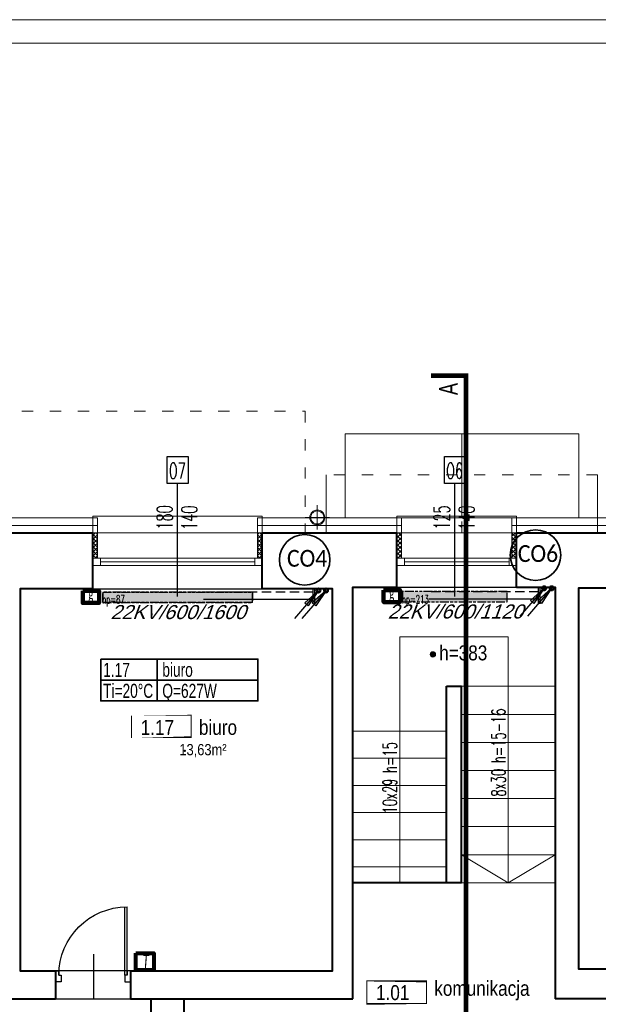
# Model space of a CAD drawing. Header units: millimetres. Extents: x 8949 to 48457, y -1077 to 15217.
# Tile 30 of 63: x 21014 to 21632, y 12368 to 13420. Entities that reach past the tile are written whole.
import ezdxf

# ---------------------------------------------------------------- set-up
doc = ezdxf.new("R2010")
doc.units = ezdxf.units.MM
for name, pattern in [('ACAD_ISO03W100', [30, 12, -18]), ('DASHED', [0.75, 0.5, -0.25]), ('HIDDEN', [9.524999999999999, 6.35, -3.175]), ('PHANTOM', [29.5, 9.5, -1.5, 3, -1.5, 3, -1.5, 9.5])]:
    doc.linetypes.add(name, pattern=pattern)
for name, color, linetype, lineweight in [('0A_KONSTR', 250, 'Continuous', 40), ('0A_OCIEPLENIE', 30, 'Continuous', 9), ('0A_OPISY POM', 7, 'Continuous', 9), ('0A_POMOCNICZE', 30, 'Continuous', 9), ('0A_STOLARKA', 140, 'Continuous', 9), ('0Z_OPISY', 7, 'Continuous', 9), ('__ IS co_OZN POM', 6, 'Continuous', 35), ('___IS GRZEJNIKI', 1, 'PHANTOM', 30), ('___IS OPIS PIONÓW', 2, 'Continuous', 25), ('___IS PION CO', 1, 'Continuous', 25), ('__IS TERMOSTAT', 6, 'Continuous', 25), ('A_WIDOK', 40, 'Continuous', 15)]:
    doc.layers.add(name, color=color, linetype=linetype, lineweight=lineweight)
doc.layers.add('_a_drzwi', color=2, linetype='Continuous')
doc.layers.add('Opisy', color=4, linetype='Continuous')
doc.styles.add('1', font='simplex.shx', dxfattribs={"width": 0.6})
doc.styles.add('1_50', font='simplex.shx', dxfattribs={"width": 0.6})
doc.styles.add('m1_romans', font='romans.shx', dxfattribs={"width": 0.8})
doc.styles.get("Standard").update_dxf_attribs({"font": 'arial.ttf'})
doc.linetypes.add('BATTING', pattern='A,0.00254,-2.54,[134,ltypeshp.shx,S=2.54,R=0,X=-2.54,Y=0],-5.08,[134,ltypeshp.shx,S=2.54,R=180,X=2.54,Y=0],-2.54', length=10.16254)
pattern_1 = [(45, (8136.601214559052, -3382.509345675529), (-2.245064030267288, 2.245064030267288), []), (135, (8136.601214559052, -3382.509345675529), (-2.245064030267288, -2.245064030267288), [])]

# ---------------------------------------------------------------- blocks, each defined once
blk = doc.blocks.new('A$C372b6b25')
at = {"layer": '_a_drzwi'}
for p, q in [((3.333333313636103, -4.444444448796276), (3.333333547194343, 63.88888889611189)), ((5.55555553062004, -4.444444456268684), (5.555555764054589, 63.852745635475)), ((37.04486090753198, 16.66666644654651), (37.04486075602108, -27.77777792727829)), ((0, 0), (3.33333332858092, -1.120861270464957e-08)), ((3.33333332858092, -1.120861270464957e-08), (3.333333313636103, -4.444444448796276)), ((3.333333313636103, -4.444444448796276), (5.55555553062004, -4.444444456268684)), ((5.55555553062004, -4.444444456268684), (5.555555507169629, -11.1111111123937)), ((69.44444444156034, -4.444444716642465), (69.44444441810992, -11.11111137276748)), ((71.66666665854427, -4.444444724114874), (69.44444444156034, -4.444444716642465)), ((71.66666667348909, -2.870419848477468e-07), (71.66666665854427, -4.444444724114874)), ((75, -2.982487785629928e-07), (71.66666667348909, -2.870419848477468e-07)), ((5.555555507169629, -11.1111111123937), (-3.839522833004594e-08, -11.1111110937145)), ((69.44444441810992, -11.11111137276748), (74.99999996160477, -11.1111113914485))]:
    blk.add_line(p, q, dxfattribs=at)
for points in [[(0, 0), (0, -11.1111110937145)], [(75, -2.982487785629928e-07), (74.99999996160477, -11.1111113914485)]]:
    blk.add_lwpolyline(points, dxfattribs=at)
blk.add_arc((3.333333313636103, -4.444444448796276), 68.33333334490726, 0, 89.99999980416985, dxfattribs=at)
blk = doc.blocks.new('A$C3A1D35A0')
at = {"layer": '___IS PION CO'}
blk.add_hatch(color=2, dxfattribs=at).paths.add_polyline_path([(0, 39.52686293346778), (-2.429371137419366, 19.93677408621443), (0, 19.93677408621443), (2.429371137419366, 19.93677408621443)])
at = {"layer": '___IS PION CO', "color": 2}
for points in [[(0, 39.52686293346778), (-2.429371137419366, 19.93677408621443), (0, 19.93677408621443)], [(0, 39.52686293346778), (0, 0)], [(0, 39.52686293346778), (0, 0)], [(0, 39.52686293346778), (2.429371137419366, 19.93677408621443), (0, 19.93677408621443)]]:
    blk.add_lwpolyline(points, dxfattribs=at)
blk = doc.blocks.new('A$C4648537D')
at = {"layer": '__IS TERMOSTAT', "lineweight": 80}
blk.add_lwpolyline([(-9.55240178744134, 18.15820741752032), (9.55240178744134, 18.15820741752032), (9.55240178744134, 0), (-9.55240178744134, 0)], close=True, dxfattribs=at)
at = {"layer": '__IS TERMOSTAT', "insert": (-2.374540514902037, 16.67111543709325), "char_height": 15, "attachment_point": 1, "style": '1_50'}
blk.add_mtext('{\\fCalibri|b0|i1|c238|p34;T}', dxfattribs=at)
blk = doc.blocks.new('A$C6DEA4D90')
at = {"layer": '__IS TERMOSTAT', "color": 2, "lineweight": 90}
blk.add_lwpolyline([(-8.784887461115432, 12.82909317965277), (8.78488746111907, 12.82909317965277), (8.78488746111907, 0), (-8.784887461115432, 0)], close=True, dxfattribs=at)
at = {"layer": '__IS TERMOSTAT', "insert": (-2.743842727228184, 15.53130841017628), "char_height": 12, "attachment_point": 1, "style": '1_50'}
blk.add_mtext('{\\fCalibri|b0|i0|c238|p34;\\C2;g}', dxfattribs=at)

msp = doc.modelspace()

# ---------------------------------------------------------------- hatches: boundary and pattern name
at = {"layer": '0A_OCIEPLENIE', "transparency": 33554687}
h = msp.add_hatch(dxfattribs=at)
h.set_pattern_fill('ANSI37', color=256)
h.set_pattern_definition(pattern_1)
h.paths.add_polyline_path([(21273.16534674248, 12871.43259838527), (21268.16534674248, 12871.43259838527), (21268.16534674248, 12844.43259838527), (21273.16534674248, 12844.43259838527)])
h.paths.add_polyline_path([(21097.16534674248, 12871.43259838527), (21092.16534674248, 12871.43259838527), (21092.16534674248, 12844.43259835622), (21097.16534674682, 12844.43259835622)])
h = msp.add_hatch(dxfattribs=at)
h.set_pattern_fill('ANSI37', color=256)
h.set_pattern_definition(pattern_1)
h.paths.add_polyline_path([(21422.16534674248, 12871.43259838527), (21417.16534674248, 12871.43259838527), (21417.16534674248, 12844.43259835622), (21422.16534674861, 12844.43259835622)])
h.paths.add_polyline_path([(21545.16534674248, 12871.43259838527), (21540.16534674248, 12871.43259838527), (21540.16534674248, 12844.43259838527), (21545.16534674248, 12844.43259838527)])
at = {"layer": '0A_OPISY POM', "transparency": 33554687}
h = msp.add_hatch(color=256, dxfattribs=at)
h.dxf.hatch_style = 1
h.paths.add_polyline_path([(21458.46206506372, 12741.49949974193, 0.9999999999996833), (21452.71989568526, 12741.49949974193, 0.9999999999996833)])
at = {"layer": '___IS GRZEJNIKI'}
for points in [[(21423.16534674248, 12808.76570830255), (21423.16534674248, 12797.76570830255), (21535.16534674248, 12797.76570830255), (21535.16534674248, 12808.76570830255)], [(21102.66534674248, 12808.12958626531), (21102.66534674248, 12797.12958626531), (21262.66534674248, 12797.1295862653), (21262.66534674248, 12808.12958626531)]]:
    msp.add_hatch(color=256, dxfattribs=at).paths.add_polyline_path(points)

# ---------------------------------------------------------------- linework, layer by layer
at = {"layer": '0A_KONSTR'}
for p in [(21470.16534674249, 12707.43259838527), (21486.16534674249, 12497.43259838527)]:
    msp.add_line(p, (21486.16534674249, 12707.43259838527), dxfattribs=at)
for points in [[(20945.16534674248, 12871.43259838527), (21092.16534674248, 12871.43259838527)], [(21092.16534674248, 12811.43259838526), (21092.16534674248, 12871.43259838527)], [(21273.16534674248, 12811.43259838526), (21273.16534674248, 12871.43259838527)], [(21273.16534674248, 12871.43259838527), (21417.16534674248, 12871.43259838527)], [(21417.16534674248, 12813.43259838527), (21417.16534674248, 12871.43259838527)], [(21545.16534674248, 12813.43259838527), (21545.16534674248, 12871.43259838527)], [(21545.16534674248, 12871.43259838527), (21712.16534674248, 12871.43259838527)], [(21092.16534674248, 12811.43259838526), (21014.16534674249, 12811.43259838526), (21014.16534674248, 12403.43259838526), (21052.16534674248, 12403.43259838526)], [(21132.16534674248, 12403.43259838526), (21348.16534674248, 12403.43259838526), (21348.16534674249, 12811.43259838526), (21273.16534674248, 12811.43259838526)], [(21370.16534674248, 12373.43259838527), (21370.16534674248, 12813.43259838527), (21417.16534674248, 12813.43259838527)], [(21545.16534674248, 12813.43259838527), (21586.16534674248, 12813.43259838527), (21586.16534674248, 12373.43259838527)], [(21712.16534674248, 12812.43259838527), (21611.16534674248, 12812.43259838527), (21611.16534674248, 12405.43259838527), (21760.16534674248, 12405.43259838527)], [(21486.16534674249, 12497.43259838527), (21470.16534674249, 12497.43259838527), (21470.16534674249, 12707.43259838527)], [(21470.16534674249, 12497.43259838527), (21370.16534674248, 12497.43259838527)], [(21052.16534674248, 12403.43259838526), (21052.16534674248, 12373.43259838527)], [(21132.16534674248, 12403.43259838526), (21132.16534674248, 12373.43259838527)], [(20704.16534674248, 12373.43259838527), (21052.16534674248, 12373.43259838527)], [(21132.16534674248, 12373.43259838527), (21370.16534674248, 12373.43259838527)], [(21760.16534674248, 12373.43259838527), (21586.16534674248, 12373.43259838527)]]:
    msp.add_lwpolyline(points, dxfattribs=at)
at = {"layer": '0A_KONSTR', "linetype": 'DASHED', "ltscale": 50}
for points in [[(21154.16534674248, 12373.43259838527), (21154.16534674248, 12217.43259838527)], [(21189.16534674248, 12373.43259838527), (21189.16534674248, 12217.43259838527)]]:
    msp.add_lwpolyline(points, dxfattribs=at)
at = {"layer": '0A_KONSTR'}
msp.add_point((21190.54585128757, 12638.60207703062), dxfattribs=at)
at = {"layer": '0A_OCIEPLENIE'}
for points in [[(21486.66534674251, 12977.43259838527), (21486.66534674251, 12887.43259838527)], [(20945.16534674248, 12871.43259838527), (20940.16534674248, 12871.43259838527), (20940.16534674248, 12887.43259838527), (21092.16534674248, 12887.43259838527), (21097.16534674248, 12887.43259838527), (21097.16534674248, 12871.43259838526), (21092.16534674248, 12871.43259838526)], [(21273.16534674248, 12871.43259838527), (21268.16534674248, 12871.43259838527), (21268.16534674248, 12887.43259838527), (21422.16534674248, 12887.43259838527), (21422.16534674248, 12871.43259838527), (21417.16534674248, 12871.43259838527)], [(21545.16534674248, 12871.43259838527), (21540.16534674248, 12871.43259838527), (21540.16534674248, 12887.43259838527), (21717.16534674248, 12887.43259838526), (21717.16534674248, 12871.43259838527), (21712.16534674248, 12871.43259838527)], [(21097.16534674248, 12871.43259838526), (21097.16534674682, 12844.43259835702)], [(21268.16534674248, 12871.43259838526), (21268.16534674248, 12844.43259838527)], [(21422.16534674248, 12871.43259838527), (21422.16534674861, 12844.43259835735)], [(21540.16534674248, 12871.43259838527), (21540.16534674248, 12844.43259838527)]]:
    msp.add_lwpolyline(points, dxfattribs=at)
at = {"layer": '0A_OCIEPLENIE', "linetype": 'BATTING', "lineweight": 18, "ltscale": 0.75}
for points in [[(20940.16534674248, 12879.43259838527), (21097.16534674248, 12879.43259838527)], [(21422.16534674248, 12879.43259838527), (21268.16534674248, 12879.43259838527)], [(21540.16534674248, 12879.43259838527), (21717.16534674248, 12879.43259838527)]]:
    msp.add_lwpolyline(points, dxfattribs=at)
at = {"layer": '0A_OPISY POM', "const_width": 1}
for points in [[(21133.4529831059, 12676.33831823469), (21197.20382926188, 12676.33831823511), (21197.20382926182, 12652.10640590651), (21133.45298310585, 12652.10640590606)], [(21385.06673847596, 12392.78237077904), (21448.81758463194, 12392.78237077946), (21448.81758463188, 12368.55045845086), (21385.0667384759, 12368.55045845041)]]:
    msp.add_lwpolyline(points, close=True, dxfattribs=at)
at = {"layer": '0A_OPISY POM'}
msp.add_circle((21455.59098037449, 12741.49949974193), 2.871084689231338, dxfattribs=at)
at = {"layer": '0A_POMOCNICZE', "lineweight": 13, "ltscale": 3}
for p, q in [((21370.16534674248, 12659.43259838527), (21470.16534674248, 12659.43259838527)), ((21370.16534674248, 12630.43259838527), (21470.16534674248, 12630.43259838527)), ((21370.16534674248, 12601.43259838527), (21470.16534674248, 12601.43259838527)), ((21370.16534674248, 12572.43259838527), (21470.16534674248, 12572.43259838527)), ((21370.16534674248, 12543.43259838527), (21470.16534674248, 12543.43259838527)), ((21370.16534674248, 12514.43259838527), (21470.16534674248, 12514.43259838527))]:
    msp.add_line(p, q, dxfattribs=at)
at = {"layer": '0A_POMOCNICZE', "ltscale": 0.01, "const_width": 5}
msp.add_lwpolyline([(21491.05126468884, 13001.97121111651), (21491.05126468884, 13039.47121111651), (21453.55126468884, 13039.47121111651)], dxfattribs=at)
at = {"layer": '0A_POMOCNICZE', "linetype": 'ACAD_ISO03W100'}
for points in [[(20806.16534674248, 12871.43259838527), (20806.16534674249, 13001.43259838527), (21319.16534674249, 13001.43259838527), (21319.16534674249, 12871.43259838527)], [(21631.66534674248, 12933.43259838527), (21341.66534674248, 12933.43259838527)], [(21486.66534674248, 12871.43259838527), (21486.66534674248, 12933.43259838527)]]:
    msp.add_lwpolyline(points, dxfattribs=at)
at = {"layer": '0A_POMOCNICZE', "linetype": 'ACAD_ISO03W100', "const_width": 5}
msp.add_lwpolyline([(21491.05126468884, 13001.97121111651), (21491.05126468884, 11597.70442891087)], dxfattribs=at)
at = {"layer": '0A_POMOCNICZE', "lineweight": 13, "ltscale": 3}
for points in [[(21361.66534674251, 12977.43259838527), (21611.66534674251, 12977.43259838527), (21611.66534674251, 12887.43259838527), (21361.66534674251, 12887.43259838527), (21361.66534674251, 12977.43259838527)], [(21420.16534674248, 12497.43259838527), (21420.16534674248, 12760.43259838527), (21536.16534674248, 12760.43259838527), (21536.16534674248, 12497.43259838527), (21486.16534674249, 12527.43259838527), (21536.16534674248, 12497.43259838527), (21586.16534674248, 12527.43259838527)], [(21486.16534674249, 12707.43259838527), (21586.16534674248, 12707.43259838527)], [(21486.16534674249, 12677.43259838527), (21586.16534674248, 12677.43259838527)], [(21470.16534674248, 12662.43259838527), (21470.16534674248, 12497.43259838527)], [(21486.16534674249, 12647.43259838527), (21586.16534674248, 12647.43259838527)], [(21486.16534674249, 12617.43259838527), (21586.16534674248, 12617.43259838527)], [(21486.16534674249, 12587.43259838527), (21586.16534674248, 12587.43259838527)], [(21486.16534674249, 12557.43259838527), (21586.16534674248, 12557.43259838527)], [(21486.16534674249, 12527.43259838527), (21586.16534674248, 12527.43259838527)], [(21486.16534674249, 12497.43259838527), (21586.16534674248, 12497.43259838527)]]:
    msp.add_lwpolyline(points, dxfattribs=at)
at = {"layer": '0A_POMOCNICZE'}
for points in [[(21341.66534674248, 12871.43259838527), (21341.66534674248, 12933.43259838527)], [(21631.66534674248, 12871.43259838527), (21631.66534674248, 12933.43259838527)], [(20806.16534674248, 12871.43259838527), (21319.16534674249, 12871.43259838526)], [(21341.66534674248, 12871.43259838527), (21631.66534674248, 12871.43259838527)]]:
    msp.add_lwpolyline(points, dxfattribs=at)
at = {"layer": '0A_STOLARKA'}
for p, q in [((21092.16534674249, 12844.43259835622), (21273.16534674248, 12844.43259838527)), ((21100.16534674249, 12840.43259836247), (21265.16534674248, 12840.43259837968)), ((21417.16534674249, 12844.43259835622), (21545.16534674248, 12844.43259838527)), ((21425.16534674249, 12840.43259836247), (21537.16534674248, 12840.43259837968)), ((21092.16534674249, 12836.43259835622), (21273.16534674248, 12836.43259833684)), ((21417.16534674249, 12836.43259835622), (21545.16534674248, 12836.43259833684))]:
    msp.add_line(p, q, dxfattribs=at)
for points in [[(21273.16534674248, 12889.43259838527), (21092.16534674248, 12889.43259838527), (21092.16534674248, 12811.43259838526), (21273.16534674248, 12811.43259838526)], [(21545.16534674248, 12889.43259838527), (21417.16534674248, 12889.43259838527), (21417.16534674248, 12813.43259838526), (21545.16534674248, 12813.43259838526)], [(21100.16534674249, 12836.43259835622), (21100.16534674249, 12844.43259835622), (21092.16534674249, 12844.43259835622), (21092.16534674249, 12836.43259835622)], [(21273.16534674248, 12836.43259838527), (21273.16534674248, 12844.43259838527), (21265.16534674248, 12844.43259838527), (21265.16534674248, 12836.43259838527)], [(21425.16534674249, 12836.43259835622), (21425.16534674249, 12844.43259835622), (21417.16534674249, 12844.43259835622), (21417.16534674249, 12836.43259835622)], [(21545.16534674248, 12836.43259838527), (21545.16534674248, 12844.43259838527), (21537.16534674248, 12844.43259838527), (21537.16534674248, 12836.43259838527)]]:
    msp.add_lwpolyline(points, close=True, dxfattribs=at)
at = {"layer": '0Z_OPISY'}
for points in [[(20379.05607444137, 11319.9653404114), (23579.05607444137, 11319.9653404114), (23579.05607444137, 13419.9653404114), (20379.05607444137, 13419.9653404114)], [(20404.05607444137, 11344.9653404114), (23554.05607444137, 11344.9653404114), (23554.05607444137, 13394.9653404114), (20404.05607444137, 13394.9653404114)]]:
    msp.add_lwpolyline(points, close=True, dxfattribs=at)
at = {"layer": '__ IS co_OZN POM'}
msp.add_line((21100.43252283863, 12714.11548475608), (21268.50626856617, 12714.11548475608), dxfattribs=at)
msp.add_lwpolyline([(21100.43252283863, 12736.48696045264), (21268.50626856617, 12736.48696045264), (21268.50626856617, 12691.74400905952), (21100.43252283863, 12691.74400905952)], close=True, dxfattribs=at)
msp.add_lwpolyline([(21160.93095213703, 12691.74400905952), (21160.93095213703, 12736.48696045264)], dxfattribs=at)
at = {"layer": '___IS GRZEJNIKI'}
for points in [[(21423.16534674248, 12808.76570830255), (21423.16534674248, 12797.76570830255), (21535.16534674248, 12797.76570830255), (21535.16534674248, 12808.76570830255), (21423.16534674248, 12808.76570830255)], [(21102.66534674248, 12808.12958626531), (21102.66534674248, 12797.12958626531), (21262.66534674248, 12797.1295862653), (21262.66534674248, 12808.12958626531), (21102.66534674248, 12808.12958626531)], [(21102.66534674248, 12808.12958626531), (21262.66534674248, 12808.12958626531), (21262.66534674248, 12797.1295862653), (21102.66534674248, 12797.12958626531), (21102.66534674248, 12808.12958626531)], [(21102.66534674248, 12808.12958626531), (21262.66534674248, 12808.12958626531)]]:
    msp.add_lwpolyline(points, dxfattribs=at)
at = {"layer": '___IS OPIS PIONÓW', "color": 2, "lineweight": 35}
for centre in [(21565.31571571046, 12847.67740182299), (21318.47815339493, 12842.61776852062)]:
    msp.add_circle(centre, 27.00074591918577, dxfattribs=at)
at = {"layer": '___IS PION CO', "color": 6}
for points in [[(21327.61587567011, 12795.41022664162), (21327.61587567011, 12812.65001615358)], [(21329.32561503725, 12795.41022664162), (21329.32561503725, 12812.65001615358)], [(21568.6066725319, 12795.70515101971), (21568.6066725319, 12812.94494053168)], [(21570.31641189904, 12795.70515101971), (21570.31641189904, 12812.94494053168)]]:
    msp.add_lwpolyline(points, dxfattribs=at)
at = {"layer": '___IS PION CO', "linetype": 'DASHED', "ltscale": 20}
for points in [[(21568.6066725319, 12808.42451064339), (21451.37794774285, 12808.42451064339)], [(21327.61587567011, 12808.1295862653), (21210.38715088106, 12808.1295862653)]]:
    msp.add_lwpolyline(points, dxfattribs=at)
at = {"layer": '___IS PION CO', "linetype": 'ByBlock', "ltscale": 20}
for points in [[(21327.61587567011, 12800.1295862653), (21210.38715088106, 12800.1295862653)], [(21568.6066725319, 12800.42451064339), (21451.37794774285, 12800.42451064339)]]:
    msp.add_lwpolyline(points, dxfattribs=at)
at = {"layer": '___IS PION CO', "lineweight": 50}
for centre in [(21333.35561371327, 12809.86861233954), (21341.35561371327, 12809.86861233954), (21574.57282402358, 12812.19691510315), (21582.57282402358, 12812.19691510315)]:
    msp.add_circle(centre, 2.045944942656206, dxfattribs=at)
at = {"layer": 'A_WIDOK', "linetype": 'HIDDEN', "ltscale": 10}
for points in [[(21332.02706178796, 12874.89366366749), (21332.02706178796, 12900.89366366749)], [(21345.02706178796, 12887.89366366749), (21319.02706178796, 12887.89366366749)]]:
    msp.add_lwpolyline(points, dxfattribs=at)
at = {"layer": 'A_WIDOK'}
msp.add_circle((21332.02706178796, 12887.89366366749), 8, dxfattribs=at)
at = {"layer": 'A_WIDOK', "linetype": 'HIDDEN', "ltscale": 10}
msp.add_circle((21332.02706178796, 12887.89366366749), 7, dxfattribs=at)
at = {"layer": 'Defpoints'}
for points in [[(21370.16534674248, 12813.43259838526), (21586.16534674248, 12813.43259838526), (21586.16534674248, 12373.43259838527), (21967.16534674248, 12373.43259838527), (21967.16534674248, 12217.43259838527), (20594.16534674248, 12217.43259838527), (20594.16534674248, 12373.43259838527), (21370.16534674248, 12373.43259838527)], [(21014.16534674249, 12811.43259838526), (21348.16534674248, 12811.43259838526), (21348.16534674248, 12403.43259838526), (21014.16534674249, 12403.43259838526)], [(21611.16534674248, 12812.43259838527), (22104.16534674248, 12812.43259838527), (22104.16534674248, 12405.43259838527), (21611.16534674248, 12405.43259838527)]]:
    msp.add_lwpolyline(points, close=True, dxfattribs=at)
at = {"layer": 'Opisy'}
for p, q in [((21182.66534674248, 12803.30246857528), (21182.66534674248, 12924.0467480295)), ((21479.16534674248, 12803.30246857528), (21479.16534674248, 12924.0467480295))]:
    msp.add_line(p, q, dxfattribs=at)
for points in [[(21171.37524553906, 12924.04674796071), (21171.37524536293, 12952.95133965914), (21193.95544776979, 12952.95133979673), (21193.95544794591, 12924.04674809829)], [(21467.87524553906, 12924.04674796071), (21467.87524536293, 12952.95133965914), (21490.45544776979, 12952.95133979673), (21490.45544794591, 12924.04674809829)]]:
    msp.add_lwpolyline(points, close=True, dxfattribs=at)

# ---------------------------------------------------------------- block references
at = {"layer": '___IS PION CO', "rotation": 319.1596207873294}
for p in [(21307.50686619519, 12779.96518201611), (21315.50686619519, 12779.96518201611), (21548.7240765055, 12782.29348477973), (21556.7240765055, 12782.29348477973)]:
    msp.add_blockref('A$C3A1D35A0', p, dxfattribs=at)
at = {"layer": '__IS TERMOSTAT'}
for name, p in [('A$C6DEA4D90', (21089.99875948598, 12796.53686723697)), ('A$C6DEA4D90', (21411.68447869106, 12797.38958067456)), ('A$C4648537D', (21147.54603321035, 12404.15309034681))]:
    msp.add_blockref(name, p, dxfattribs=at)
at = {"layer": '_a_drzwi', "xscale": -1.066666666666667, "yscale": 1.066666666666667, "zscale": 1.066666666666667}
msp.add_blockref('A$C372b6b25', (21132.16534674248, 12403.43259838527), dxfattribs=at)

# ---------------------------------------------------------------- texts
at = {"layer": '0A_OPISY POM', "attachment_point": 9, "line_spacing_factor": 0.8, "style": 'm1_romans'}
for s, insert, char_height, width in [('\\pxql;{\\fArial Narrow|b0|i0|c238|p34;\\W1;h=383}', (21559.16166441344, 12734.93541340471), 16, 96.86444238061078), ('\\pxql;{\\fArial Narrow|b0|i0|c238|p34;\\W1;biuro}', (21580.78385612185, 12655.3088242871), 16, 375.2998790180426), ('{\\fArial Narrow|b0|i0|c238|p34;\\W1;1.17}', (21178.85617718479, 12655.3088242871), 16, 375.2998790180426), ('{\\fArial Narrow|b0|i0|c238|p34;\\W1;13,63m²}', (21234.97644580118, 12631.49262138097), 12, 96.86444238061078), ('{\\fArial Narrow|b0|i0|c238|p34;\\W1;1.01}', (21430.46993255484, 12371.75287683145), 16, 375.2998790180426), ('\\pxql;{\\fArial Narrow|b0|i0|c238|p34;\\W1;komunikacja}', (21832.39761149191, 12371.75287683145), 16, 375.2998790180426)]:
    msp.add_mtext(s, dxfattribs=dict(at, insert=insert, char_height=char_height, width=width))
at = {"layer": '0A_POMOCNICZE', "ltscale": 0.01, "insert": (21462.16176104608, 13031.7205038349), "char_height": 20, "width": 48.00000000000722, "attachment_point": 3, "rotation": 90.00000000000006, "line_spacing_factor": 0.8, "style": 'm1_romans'}
msp.add_mtext('{\\W0.7;\\fArial|b0|i0|c238|p34;A}', dxfattribs=at)
at = {"layer": '__ IS co_OZN POM', "color": 2, "width": 0.7}
for s, p in [('1.17', (21103.1053829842, 12717.45807556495)), ('biuro', (21166.31712920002, 12717.58660034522)), ('Ti=20%%DC', (21103.00420100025, 12695.08660034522)), ('Q=627W', (21166.31712920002, 12695.08660034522))]:
    msp.add_text(s, height=15, dxfattribs=at).set_placement(p)
at = {"layer": '___IS GRZEJNIKI', "color": 2, "char_height": 15, "width": 429.4147284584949, "attachment_point": 1}
for s, insert in [('{\\Q20;22KV/600/1600}', (21110.81307482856, 12794.26155227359)), ('{\\Q20;22KV/600/1120}', (21407.31307482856, 12794.89767431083))]:
    msp.add_mtext(s, dxfattribs=dict(at, insert=insert))
at = {"layer": '___IS OPIS PIONÓW', "char_height": 18, "attachment_point": 1, "style": '1_50'}
for s, insert in [('{\\fCalibri|b0|i0|c238|p34;\\W0.9;\\C2;CO4}', (21299.63831344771, 12853.23425464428)), ('{\\fCalibri|b0|i0|c238|p34;\\W0.9;\\C2;CO6}', (21546.47587576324, 12858.29388794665))]:
    msp.add_mtext_dynamic_manual_height_columns(s, width=4.098265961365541, gutter_width=7.5, heights=[0], dxfattribs=dict(at, insert=insert))
at = {"layer": 'Opisy', "char_height": 16.8, "width": 158.6273684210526, "attachment_point": 5, "style": '1'}
for s, insert in [('O7', (21182.31488806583, 12937.78292454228)), ('O6', (21478.81488806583, 12937.78292454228))]:
    msp.add_mtext(s, dxfattribs=dict(at, insert=insert))
at = {"layer": 'Opisy', "attachment_point": 5, "style": '1'}
for s, insert, char_height, width, rotation in [('180', (21168.68016655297, 12887.93592937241), 16.8, 158.6273684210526, 89.99999999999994), ('140', (21195.10127684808, 12887.65012545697), 16.8, 158.6273684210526, 89.99999999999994), ('125', (21465.18016655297, 12887.93592937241), 16.8, 158.6273684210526, 89.99999999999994), ('140', (21491.60127684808, 12887.65012545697), 16.8, 158.6273684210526, 89.99999999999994), ('8x30 h=15-16', (21525.6408424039, 12636.55384210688), 15, 158.6273684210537, 90.00000000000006), ('10x29 h=15', (21409.6408424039, 12609.55384210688), 15, 158.6273684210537, 90.00000000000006)]:
    msp.add_mtext(s, dxfattribs=dict(at, insert=insert, char_height=char_height, width=width, rotation=rotation))
at = {"layer": 'Opisy', "char_height": 9, "width": 158.6273684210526, "attachment_point": 5, "line_spacing_factor": 0.7, "style": '1'}
for s, insert in [('\\pxqr;hp=87', (21046.79327171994, 12798.86286523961)), ('\\pxqr;hp=213', (21371.79327171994, 12798.86286523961))]:
    msp.add_mtext(s, dxfattribs=dict(at, insert=insert))

doc.saveas('drawing.dxf')
